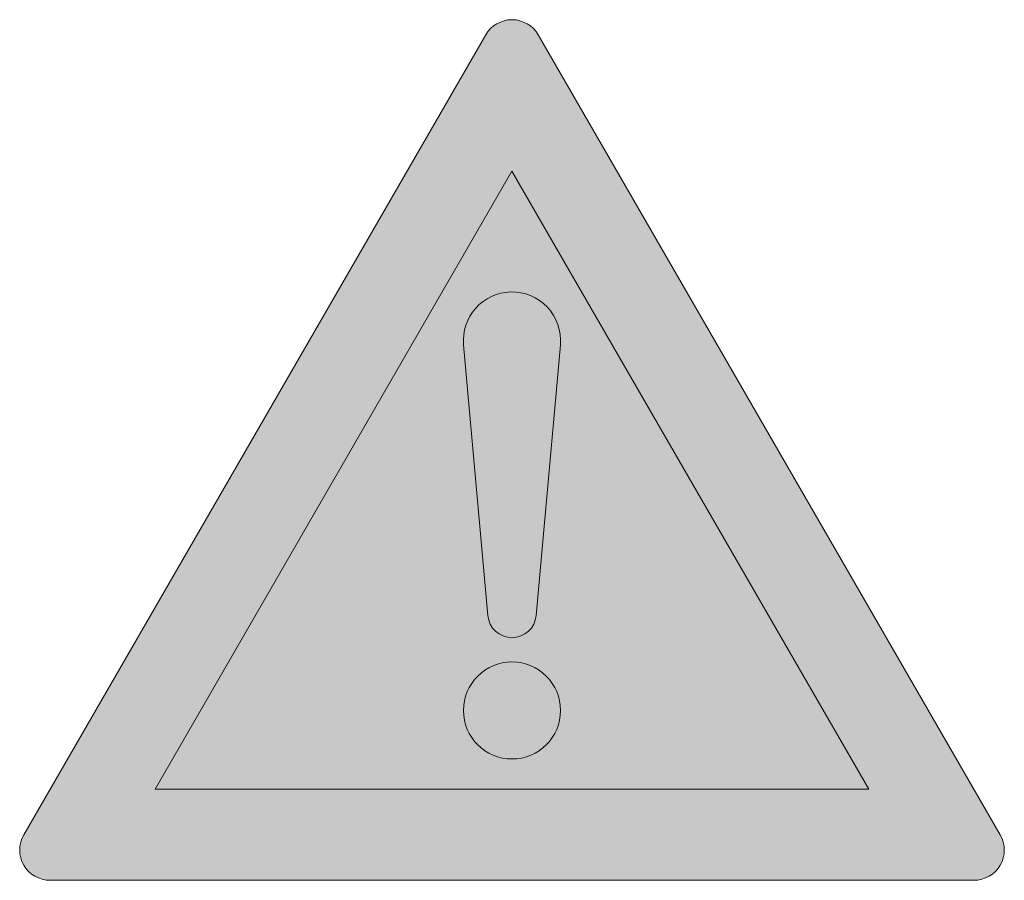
# Model space of a CAD drawing. Header units: metres. Extents: x -0.00229 to 0.00229, y -0.00138 to 0.00262.
import ezdxf

# ---------------------------------------------------------------- set-up
doc = ezdxf.new("R2010")
doc.units = ezdxf.units.M
doc.layers.add('VKZ_101-00_flf', color=1, linetype='Continuous', lineweight=0)
doc.layers.add('VKZ_101-00_sym', color=7, linetype='Continuous', lineweight=0)

msp = doc.modelspace()

# ---------------------------------------------------------------- hatches: boundary and pattern name
at = {"layer": 'VKZ_101-00_flf'}
h = msp.add_hatch(color=256, dxfattribs=at)
h.dxf.hatch_style = 1
h.paths.add_polyline_path([(0.00012207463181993, 0.00254920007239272, 0.577350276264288), (-0.0001220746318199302, 0.00254920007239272), (-0.002268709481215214, -0.001168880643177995, 0.5773502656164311), (-0.002146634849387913, -0.001380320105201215), (0.002146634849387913, -0.001380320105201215, 0.5773502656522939), (0.002268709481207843, -0.001168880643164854)])
h.paths.add_polyline_path([(0.00165833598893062, -0.0009574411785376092), (-0.001658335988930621, -0.0009574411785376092), (-1.084202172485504e-19, 0.001914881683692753)], flags=16)
h.paths.add_polyline_path([(0.0001123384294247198, -0.0001497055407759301, -0.915523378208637), (-0.000112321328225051, -0.000149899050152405), (-0.0002246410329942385, 0.00110869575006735, -0.4324967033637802), (-6.104642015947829e-06, 0.001354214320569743, -0.4482828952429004), (0.0002246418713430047, 0.001108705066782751)], flags=0)
h.paths.add_polyline_path([(0.00022553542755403, -0.0005909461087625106, -1), (-0.0002255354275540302, -0.0005909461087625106, -1)], flags=0)
at = {"layer": 'VKZ_101-00_flf', "true_color": 0xffffff}
h = msp.add_hatch(color=7, dxfattribs=at)
h.dxf.hatch_style = 1
h.paths.add_polyline_path([(-1.084202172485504e-19, 0.001914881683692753), (-0.001658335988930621, -0.0009574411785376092), (0.00165833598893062, -0.0009574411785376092)])
h.paths.add_polyline_path([(0.00022553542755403, -0.0005909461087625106, -1), (-0.0002255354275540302, -0.0005909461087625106, -1)], flags=16)
h.paths.add_polyline_path([(-0.000112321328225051, -0.000149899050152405), (-0.0002246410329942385, 0.00110869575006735, -0.4324967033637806), (-6.104642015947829e-06, 0.001354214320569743, -0.4482828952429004), (0.0002246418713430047, 0.001108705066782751), (0.0001123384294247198, -0.0001497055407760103, -0.9155233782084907)], flags=16)
at = {"layer": 'VKZ_101-00_sym'}
h = msp.add_hatch(color=256, dxfattribs=at)
h.dxf.hatch_style = 1
h.paths.add_polyline_path([(-0.0002246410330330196, 0.001108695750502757, -0.4324967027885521), (-6.104642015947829e-06, 0.001354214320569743, -0.4482828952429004), (0.0002246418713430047, 0.001108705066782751), (0.0001123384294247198, -0.0001497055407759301, -0.9155233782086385), (-0.000112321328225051, -0.000149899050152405)])
h.paths.add_polyline_path([(-0.0002255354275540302, -0.0005909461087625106, 1), (0.00022553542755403, -0.0005909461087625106, 1)])

# ---------------------------------------------------------------- linework, layer by layer
for p, q in [((-0.002268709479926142, -0.001168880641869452), (-0.0001220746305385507, 0.002549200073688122)), ((0.0001220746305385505, 0.002549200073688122), (0.002268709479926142, -0.001168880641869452)), ((-0.001658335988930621, -0.0009574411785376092), (-1.084202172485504e-19, 0.001914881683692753)), ((-1.084202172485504e-19, 0.001914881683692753), (0.00165833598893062, -0.0009574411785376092)), ((-0.0001123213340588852, -0.0001498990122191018), (-0.0002246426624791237, 0.001108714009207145)), ((0.0002246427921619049, 0.001108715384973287), (0.0001123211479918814, -0.0001498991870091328)), ((0.00165833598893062, -0.0009574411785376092), (-0.001658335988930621, -0.0009574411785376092)), ((0.002146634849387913, -0.001380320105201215), (-0.002146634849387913, -0.001380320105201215))]:
    msp.add_line(p, q, dxfattribs=at)
msp.add_circle((-1.084202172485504e-19, -0.0005909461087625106), 0.0002255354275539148, dxfattribs=at)
for centre, radius, start, end in [((-1.084202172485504e-19, 0.002478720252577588), 0.0001409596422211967, 30.00000000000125, 149.9999999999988), ((-1.084202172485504e-19, 0.001128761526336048), 0.0002255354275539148, 91.55103324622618, 185.0996859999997), ((-1.261064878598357e-07, 0.001128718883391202), 0.0002256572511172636, 354.9143263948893, 91.51816499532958), ((-1.084202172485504e-19, -0.0001398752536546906), 0.0001127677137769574, 185.0996859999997, 354.9002989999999), ((-0.002146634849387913, -0.001239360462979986), 0.0001409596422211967, 149.9999999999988, 270), ((0.002146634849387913, -0.001239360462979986), 0.0001409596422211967, 270, 30.00000000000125)]:
    msp.add_arc(centre, radius, start, end, dxfattribs=at)

doc.saveas('drawing.dxf')
